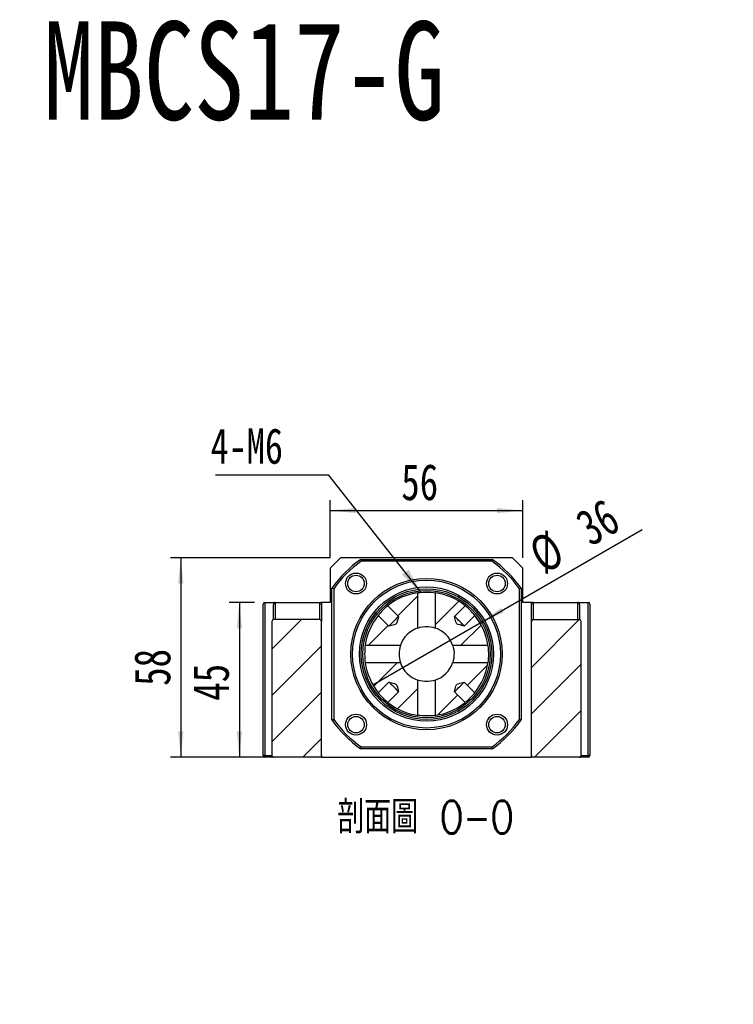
# Model space of a CAD drawing. Header units: millimetres. Extents: x 39 to 284, y 19 to 199.
# Tile 3 of 6: x 113 to 182, y 103 to 199. Entities that reach past the tile are written whole.
import ezdxf

# ---------------------------------------------------------------- set-up
doc = ezdxf.new("R2010")
doc.units = ezdxf.units.MM
doc.layers.add('FORMAT', color=7, linetype='Continuous')
doc.styles.add('SLDTEXTSTYLE0', font='TXT', dxfattribs={"width": 0.75})
doc.styles.add('SLDTEXTSTYLE2', font='TXT', dxfattribs={"width": 0.7})
doc.styles.add('SLDTEXTSTYLE3', font='TXT', dxfattribs={"width": 0.75, "bigfont": 'bigfont'})
doc.dimstyles.new('SLDDIMSTYLE1', dxfattribs={"dimtxt": 0.18, "dimasz": 2.5, "dimexe": 0, "dimexo": 0.0625, "dimgap": 0, "dimtad": 0, "dimtih": 1, "dimtoh": 1, "dimdec": 0, "dimrnd": 1e-09, "dimzin": 0, "dimdsep": 46, "dimtxsty": 'Standard', "dimsah": 1, "dimcen": 0.09, "dimadec": 0, "dimazin": 0, "dimtfac": 2.5, "dimtdec": 0, "dimtofl": 0, "dimtmove": 0, "dimatfit": 3, "dimfxl": 0, "dimfrac": 2, "dimtolj": 1, "dimtzin": 0, "dimarcsym": 0})
doc.dimstyles.new('SLDDIMSTYLE3', dxfattribs={"dimtxt": 3.5, "dimasz": 2.5, "dimexe": 0, "dimexo": 0.0625, "dimgap": 0.875, "dimtad": 1, "dimlfac": 3, "dimrnd": 1e-09, "dimzin": 12, "dimdsep": 46, "dimtxsty": 'SLDTEXTSTYLE0', "dimsah": 1, "dimcen": 0.09, "dimadec": 0, "dimazin": 3, "dimtfac": 1, "dimtofl": 0, "dimtmove": 0, "dimatfit": 3, "dimfxl": 0, "dimfrac": 2, "dimtolj": 1, "dimtzin": 12, "dimarcsym": 0})
doc.dimstyles.new('SLDDIMSTYLE4', dxfattribs={"dimtxt": 3.5, "dimasz": 2.5, "dimexe": 0, "dimexo": 0.0625, "dimgap": 0.875, "dimtad": 1, "dimlfac": 3, "dimrnd": 1e-09, "dimzin": 12, "dimdsep": 46, "dimtxsty": 'SLDTEXTSTYLE0', "dimblk1": 'NONE', "dimsah": 1, "dimcen": 0, "dimadec": 0, "dimazin": 3, "dimtfac": 1, "dimtmove": 0, "dimatfit": 3, "dimldrblk": 'NONE', "dimfxl": 0, "dimfrac": 2, "dimtolj": 1, "dimtzin": 12, "dimarcsym": 0})

# ---------------------------------------------------------------- blocks, each defined once
blk = doc.blocks.new('SW_SYMBOL_HOLE_SPOT')
at = {"layer": 'FORMAT', "color": 0}
for p, q in [((0, 875), (0, 75)), ((1600, 75), (1600, 875)), ((0, 75), (1600, 75))]:
    blk.add_line(p, q, dxfattribs=at)
blk = doc.blocks.new('SW_NOTE_2')
at = {"layer": 'FORMAT', "color": 0}
blk.add_line((31.77, 0), (0, 0), dxfattribs=at)
at = {"layer": 'FORMAT', "color": 0, "xscale": 0.004092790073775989, "yscale": 0.004092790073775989, "zscale": 0.004092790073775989}
blk.add_blockref('SW_SYMBOL_HOLE_SPOT', (1.571, 0.54), dxfattribs=at)
at = {"layer": 'FORMAT', "color": 0, "char_height": 3.175, "attachment_point": 1}
for s, insert, style in [('4-', (1.604, 9.666), 'SLDTEXTSTYLE0'), ('%%c', (5.334, 9.536), 'SLDTEXTSTYLE2'), ('11\\M+18AAE\\M+19153\\M+18AD1\\M+190FA', (10.685, 9.666), 'SLDTEXTSTYLE3'), ('%%c', (11.147, 4.174), 'SLDTEXTSTYLE2'), ('17', (16.498, 4.303), 'SLDTEXTSTYLE0')]:
    blk.add_mtext(s, dxfattribs=dict(at, insert=insert, style=style))
blk = doc.blocks.new('_D_6')
at = {"layer": 'FORMAT', "color": 7}
for q in [(173.512, 149.21), (147.414, 134.143)]:
    blk.add_line((157.806, 140.143), q, dxfattribs=at)
blk.add_arc((152.61, 137.143), 6, 20.53768, 41.862, dxfattribs=at)
blk.add_solid([(157.806, 140.143), (160.096, 141.176), (159.846, 141.609)], dxfattribs=at)
at = {"layer": 'FORMAT', "color": 7, "char_height": 3.5, "attachment_point": 1, "rotation": 30, "style": 'SLDTEXTSTYLE0'}
for s, insert in [('36', (166.765, 150.552)), ('%%c', (162.221, 147.867))]:
    blk.add_mtext(s, dxfattribs=dict(at, insert=insert))
blk = doc.blocks.new('_NONE')
blk = doc.blocks.new('_D_7')
at = {"layer": 'FORMAT', "color": 7}
for p, q in [((135.943, 142.143), (133.464, 142.143)), ((134.464, 142.143), (134.464, 127.143)), ((136.797, 127.143), (133.464, 127.143))]:
    blk.add_line(p, q, dxfattribs=at)
for points in [[(134.464, 142.143), (134.214, 139.643), (134.714, 139.643)], [(134.464, 127.143), (134.714, 129.643), (134.214, 129.643)]]:
    blk.add_solid(points, dxfattribs=at)
at = {"layer": 'FORMAT', "color": 7, "insert": (129.952, 132.62), "char_height": 3.5, "attachment_point": 1, "rotation": 90, "style": 'SLDTEXTSTYLE0'}
blk.add_mtext('45', dxfattribs=at)
blk = doc.blocks.new('_D_8')
at = {"layer": 'FORMAT', "color": 7}
for p, q in [((143.277, 146.476), (127.784, 146.476)), ((128.784, 146.476), (128.784, 127.143)), ((136.797, 127.143), (127.784, 127.143))]:
    blk.add_line(p, q, dxfattribs=at)
for points in [[(128.784, 146.476), (128.534, 143.976), (129.034, 143.976)], [(128.784, 127.143), (129.034, 129.643), (128.534, 129.643)]]:
    blk.add_solid(points, dxfattribs=at)
at = {"layer": 'FORMAT', "color": 7, "insert": (124.272, 134.065), "char_height": 3.5, "attachment_point": 1, "rotation": 90, "style": 'SLDTEXTSTYLE0'}
blk.add_mtext('58', dxfattribs=at)
blk = doc.blocks.new('_D_9')
at = {"layer": 'FORMAT', "color": 7}
for p, q in [((143.277, 146.476), (143.277, 152.046)), ((161.943, 146.476), (161.943, 152.046)), ((143.277, 151.046), (161.943, 151.046))]:
    blk.add_line(p, q, dxfattribs=at)
for points in [[(143.277, 151.046), (145.777, 150.796), (145.777, 151.296)], [(161.943, 151.046), (159.443, 151.296), (159.443, 150.796)]]:
    blk.add_solid(points, dxfattribs=at)
at = {"layer": 'FORMAT', "color": 7, "insert": (150.164, 155.558), "char_height": 3.5, "attachment_point": 1, "style": 'SLDTEXTSTYLE0'}
blk.add_mtext('56', dxfattribs=at)
blk = doc.blocks.new('SW_NOTE_3')
at = {"layer": 'FORMAT', "color": 0}
blk.add_line((-10.95, 0), (0, 0), dxfattribs=at)
at = {"layer": 'FORMAT', "color": 0, "insert": (-11.426, 4.527), "char_height": 3.4396, "attachment_point": 1, "style": 'SLDTEXTSTYLE0'}
blk.add_mtext('4-M6', dxfattribs=at)

msp = doc.modelspace()

# ---------------------------------------------------------------- hatches: boundary and pattern name
at = {"layer": 'FORMAT', "linetype": 'Continuous', "lineweight": 18}
h = msp.add_hatch(dxfattribs=at)
h.set_pattern_fill('ANSI31', color=256, style=0)
edge = h.paths.add_edge_path(flags=0)
edge.add_line((148.8606, 141.8267), (149.8954, 140.7918))
edge.add_spline(control_points=[(149.8954, 140.7918), (149.8695, 140.6895), (149.8434, 140.5871), (149.8168, 140.4849), (149.7931, 140.3943), (149.7701, 140.3033), (149.7414, 140.2141), (149.7303, 140.1796), (149.7187, 140.1446), (149.7005, 140.1132), (149.6932, 140.1006), (149.6845, 140.0886), (149.6742, 140.0783), (149.663, 140.0671), (149.6498, 140.0578), (149.636, 140.0501), (149.5809, 140.0195), (149.5184, 140.0042), (149.4578, 139.987), (149.2931, 139.9402), (149.1267, 139.8992), (148.9607, 139.8571)], knot_values=[0.0078963, 0.0078963, 0.0078963, 0.0078963, 0.0088467, 0.0088467, 0.0088467, 0.0096902, 0.0096902, 0.0096902, 0.0100175, 0.0100175, 0.0100175, 0.0101486, 0.0101486, 0.0101486, 0.0102912, 0.0102912, 0.0102912, 0.0108625, 0.0108625, 0.0108625, 0.0124122, 0.0124122, 0.0124122, 0.0124122], weights=[1, 1, 1, 1, 1, 1, 1, 1, 1, 1, 1, 1, 1, 1, 1, 1, 1, 1, 1, 1, 1, 1], degree=3, periodic=0)
edge.add_line((148.9607, 139.8571), (147.9258, 140.892))
edge.add_arc((152.61, 137.1425), 6, 141.324326, 171.898969)
edge.add_line((146.6699, 137.988), (150.0809, 137.988))
edge.add_arc((152.61, 137.1425), 2.6667, 108.485694, 161.514306, ccw=False)
edge.add_line((151.7645, 139.6716), (151.7645, 143.0826))
edge.add_arc((152.61, 137.1425), 6, 98.101031, 128.675674)
h = msp.add_hatch(dxfattribs=at)
h.set_pattern_fill('ANSI31', color=256, style=0)
edge = h.paths.add_edge_path(flags=0)
edge.add_line((157.2942, 140.892), (156.2594, 139.8571))
edge.add_spline(control_points=[(156.2594, 139.8571), (156.2146, 139.8685), (156.1699, 139.8798), (156.1251, 139.8913), (156.0253, 139.9168), (155.9254, 139.9423), (155.8259, 139.9693), (155.7737, 139.9835), (155.7214, 139.9979), (155.6701, 140.0149), (155.642, 140.0242), (155.6138, 140.0342), (155.5877, 140.0481), (155.5708, 140.0571), (155.5547, 140.0685), (155.5418, 140.0825), (155.5288, 140.0966), (155.5187, 140.1134), (155.5103, 140.1307), (155.4725, 140.2089), (155.4538, 140.2951), (155.4313, 140.379), (155.3943, 140.5163), (155.3596, 140.6541), (155.3246, 140.7918)], knot_values=[0.0013578, 0.0013578, 0.0013578, 0.0013578, 0.0017733, 0.0017733, 0.0017733, 0.0027009, 0.0027009, 0.0027009, 0.0031882, 0.0031882, 0.0031882, 0.003455, 0.003455, 0.003455, 0.0036284, 0.0036284, 0.0036284, 0.0038017, 0.0038017, 0.0038017, 0.0045884, 0.0045884, 0.0045884, 0.0058744, 0.0058744, 0.0058744, 0.0058744], weights=[1, 1, 1, 1, 1, 1, 1, 1, 1, 1, 1, 1, 1, 1, 1, 1, 1, 1, 1, 1, 1, 1, 1, 1, 1], degree=3, periodic=0)
edge.add_line((155.3246, 140.7918), (156.3595, 141.8267))
edge.add_arc((152.61, 137.1425), 6, 51.324326, 81.898969)
edge.add_line((153.4555, 143.0826), (153.4555, 139.6716))
edge.add_arc((152.61, 137.1425), 2.6667, 18.485694, 71.514306, ccw=False)
edge.add_line((155.1391, 137.988), (158.5501, 137.988))
edge.add_arc((152.61, 137.1425), 6, 8.101031, 38.675674)
h = msp.add_hatch(dxfattribs=at)
h.set_pattern_fill('ANSI31', color=256, style=0)
edge = h.paths.add_edge_path(flags=0)
edge.add_arc((142.2767, 140.3092), 0.1667, 0, 90)
edge.add_line((142.2767, 140.4758), (137.7974, 140.4758))
edge.add_spline(control_points=[(137.7974, 140.4758), (137.7963, 140.4758), (137.7952, 140.4758), (137.7941, 140.4758), (137.7744, 140.4755), (137.7544, 140.4718), (137.7359, 140.4651), (137.718, 140.4587), (137.701, 140.4492), (137.6862, 140.4375), (137.6719, 140.4262), (137.6593, 140.4124), (137.6494, 140.3972), (137.6396, 140.3822), (137.6323, 140.3655), (137.6279, 140.3482), (137.6247, 140.3355), (137.623, 140.3223), (137.623, 140.3092)], knot_values=[0.0002974, 0.0002974, 0.0002974, 0.0002974, 0.000307, 0.000307, 0.000307, 0.000486, 0.000486, 0.000486, 0.0006575, 0.0006575, 0.0006575, 0.0008223, 0.0008223, 0.0008223, 0.0009837, 0.0009837, 0.0009837, 0.0011023, 0.0011023, 0.0011023, 0.0011023], weights=[1, 1, 1, 1, 1, 1, 1, 1, 1, 1, 1, 1, 1, 1, 1, 1, 1, 1, 1], degree=3, periodic=0)
edge.add_line((137.623, 140.3092), (137.623, 127.3092))
edge.add_spline(control_points=[(137.623, 127.3092), (137.623, 127.306), (137.6231, 127.3027), (137.6233, 127.2995), (137.6245, 127.2809), (137.629, 127.2623), (137.6364, 127.2452), (137.6442, 127.2273), (137.6554, 127.2106), (137.6689, 127.1966), (137.6829, 127.182), (137.6997, 127.1698), (137.7178, 127.1609), (137.736, 127.152), (137.756, 127.1461), (137.7761, 127.1438), (137.7832, 127.1429), (137.7903, 127.1425), (137.7974, 127.1425)], knot_values=[0.0021207, 0.0021207, 0.0021207, 0.0021207, 0.0021497, 0.0021497, 0.0021497, 0.0023191, 0.0023191, 0.0023191, 0.0024966, 0.0024966, 0.0024966, 0.0026802, 0.0026802, 0.0026802, 0.0028646, 0.0028646, 0.0028646, 0.0029287, 0.0029287, 0.0029287, 0.0029287], weights=[1, 1, 1, 1, 1, 1, 1, 1, 1, 1, 1, 1, 1, 1, 1, 1, 1, 1, 1], degree=3, periodic=0)
edge.add_line((137.7974, 127.1425), (142.2767, 127.1425))
edge.add_arc((142.2767, 127.3092), 0.1667, 270, 360)
edge.add_line((142.4434, 127.3092), (142.4434, 140.3092))
h = msp.add_hatch(dxfattribs=at)
h.set_pattern_fill('ANSI31', color=256, style=0)
edge = h.paths.add_edge_path(flags=0)
edge.add_arc((162.9434, 140.3092), 0.1667, 90, 180)
edge.add_line((162.7767, 140.3092), (162.7767, 127.3092))
edge.add_arc((162.9434, 127.3092), 0.1667, 180, 270)
edge.add_line((162.9434, 127.1425), (167.4227, 127.1425))
edge.add_spline(control_points=[(167.4227, 127.1425), (167.4351, 127.1425), (167.4476, 127.1438), (167.4597, 127.1463), (167.4788, 127.1503), (167.4974, 127.1575), (167.5142, 127.1674), (167.531, 127.1773), (167.5463, 127.1902), (167.5588, 127.2051), (167.5652, 127.2128), (167.5709, 127.221), (167.5758, 127.2296), (167.5846, 127.2451), (167.591, 127.2623), (167.5943, 127.2798), (167.5961, 127.2894), (167.597, 127.2993), (167.597, 127.3092)], knot_values=[0.0027625, 0.0027625, 0.0027625, 0.0027625, 0.0028752, 0.0028752, 0.0028752, 0.0030521, 0.0030521, 0.0030521, 0.0032295, 0.0032295, 0.0032295, 0.0033189, 0.0033189, 0.0033189, 0.0034807, 0.0034807, 0.0034807, 0.00357, 0.00357, 0.00357, 0.00357], weights=[1, 1, 1, 1, 1, 1, 1, 1, 1, 1, 1, 1, 1, 1, 1, 1, 1, 1, 1], degree=3, periodic=0)
edge.add_line((167.597, 127.3092), (167.597, 140.3092))
edge.add_spline(control_points=[(167.597, 140.3092), (167.597, 140.3239), (167.5949, 140.3388), (167.5909, 140.353), (167.5875, 140.3647), (167.5828, 140.3761), (167.5769, 140.3868), (167.5674, 140.4041), (167.5545, 140.4198), (167.5396, 140.4327), (167.5243, 140.446), (167.5063, 140.4566), (167.4874, 140.4639), (167.4686, 140.4711), (167.4482, 140.4752), (167.428, 140.4758), (167.4262, 140.4758), (167.4245, 140.4758), (167.4227, 140.4758)], knot_values=[0.0030881, 0.0030881, 0.0030881, 0.0030881, 0.0032217, 0.0032217, 0.0032217, 0.0033316, 0.0033316, 0.0033316, 0.0035108, 0.0035108, 0.0035108, 0.0036948, 0.0036948, 0.0036948, 0.0038782, 0.0038782, 0.0038782, 0.0038941, 0.0038941, 0.0038941, 0.0038941], weights=[1, 1, 1, 1, 1, 1, 1, 1, 1, 1, 1, 1, 1, 1, 1, 1, 1, 1, 1], degree=3, periodic=0)
edge.add_line((167.4227, 140.4758), (162.9434, 140.4758))
h = msp.add_hatch(dxfattribs=at)
h.set_pattern_fill('ANSI31', color=256, style=0)
edge = h.paths.add_edge_path(flags=0)
edge.add_spline(control_points=[(148.9607, 134.4279), (149.0985, 134.393), (149.2363, 134.3582), (149.3735, 134.3213), (149.4574, 134.2987), (149.5436, 134.28), (149.6219, 134.2422), (149.6391, 134.2339), (149.6559, 134.2238), (149.67, 134.2108), (149.6841, 134.1978), (149.6954, 134.1817), (149.7044, 134.1648), (149.7184, 134.1387), (149.7283, 134.1106), (149.7377, 134.0825), (149.7547, 134.0311), (149.769, 133.9789), (149.7832, 133.9266), (149.8102, 133.8271), (149.8358, 133.7273), (149.8613, 133.6274), (149.8727, 133.5827), (149.8841, 133.5379), (149.8954, 133.4932)], knot_values=[0.0018171, 0.0018171, 0.0018171, 0.0018171, 0.0030962, 0.0030962, 0.0030962, 0.0038788, 0.0038788, 0.0038788, 0.0040512, 0.0040512, 0.0040512, 0.0042237, 0.0042237, 0.0042237, 0.0044891, 0.0044891, 0.0044891, 0.0049738, 0.0049738, 0.0049738, 0.0058966, 0.0058966, 0.0058966, 0.0063098, 0.0063098, 0.0063098, 0.0063098], weights=[1, 1, 1, 1, 1, 1, 1, 1, 1, 1, 1, 1, 1, 1, 1, 1, 1, 1, 1, 1, 1, 1, 1, 1, 1], degree=3, periodic=0)
edge.add_line((149.8954, 133.4932), (148.8606, 132.4583))
edge.add_arc((152.61, 137.1425), 6, 231.324326, 261.898969)
edge.add_line((151.7645, 131.2024), (151.7645, 134.6134))
edge.add_arc((152.61, 137.1425), 2.6667, 198.485694, 251.514306, ccw=False)
edge.add_line((150.0809, 136.297), (146.6699, 136.297))
edge.add_arc((152.61, 137.1425), 6, 188.101031, 218.675674)
edge.add_line((147.9258, 133.393), (148.9607, 134.4279))
h = msp.add_hatch(dxfattribs=at)
h.set_pattern_fill('ANSI31', color=256, style=0)
edge = h.paths.add_edge_path(flags=0)
edge.add_arc((152.61, 137.1425), 6, 278.101031, 308.675674)
edge.add_line((156.3595, 132.4583), (155.3246, 133.4932))
edge.add_spline(control_points=[(155.3246, 133.4932), (155.3596, 133.631), (155.3943, 133.7688), (155.4313, 133.906), (155.4538, 133.9899), (155.4725, 134.0761), (155.5103, 134.1544), (155.5187, 134.1716), (155.5288, 134.1884), (155.5418, 134.2025), (155.5547, 134.2166), (155.5708, 134.2279), (155.5877, 134.2369), (155.6138, 134.2509), (155.642, 134.2608), (155.6701, 134.2701), (155.7214, 134.2872), (155.7737, 134.3015), (155.8259, 134.3157), (155.9254, 134.3427), (156.0253, 134.3683), (156.1251, 134.3938), (156.1699, 134.4052), (156.2146, 134.4165), (156.2594, 134.4279)], knot_values=[0.0018171, 0.0018171, 0.0018171, 0.0018171, 0.0030962, 0.0030962, 0.0030962, 0.0038788, 0.0038788, 0.0038788, 0.0040512, 0.0040512, 0.0040512, 0.0042237, 0.0042237, 0.0042237, 0.0044891, 0.0044891, 0.0044891, 0.0049738, 0.0049738, 0.0049738, 0.0058966, 0.0058966, 0.0058966, 0.0063098, 0.0063098, 0.0063098, 0.0063098], weights=[1, 1, 1, 1, 1, 1, 1, 1, 1, 1, 1, 1, 1, 1, 1, 1, 1, 1, 1, 1, 1, 1, 1, 1, 1], degree=3, periodic=0)
edge.add_line((156.2594, 134.4279), (157.2942, 133.393))
edge.add_arc((152.61, 137.1425), 6, 321.324326, 351.898969)
edge.add_line((158.5501, 136.297), (155.1391, 136.297))
edge.add_arc((152.61, 137.1425), 2.6667, 288.485694, 341.514306, ccw=False)
edge.add_line((153.4555, 134.6134), (153.4555, 131.2024))

# ---------------------------------------------------------------- linework, layer by layer
at = {"color": 7, "linetype": 'Continuous', "lineweight": 25}
for p, q in [((144.2767, 146.4758), (143.2767, 145.4758)), ((160.9434, 146.4758), (144.2767, 146.4758)), ((146.233, 146.3092), (158.9871, 146.3092)), ((158.9346, 146.1425), (146.2855, 146.1425)), ((161.9434, 145.4758), (160.9434, 146.4758)), ((143.2767, 145.4758), (143.2767, 142.1425)), ((161.9434, 142.1425), (161.9434, 145.4758)), ((143.4434, 130.7655), (143.4434, 143.5196)), ((143.61, 143.4671), (143.61, 130.818)), ((151.7645, 139.6716), (151.7645, 143.0826)), ((153.4555, 143.0826), (153.4555, 139.6716)), ((161.61, 130.818), (161.61, 143.4671)), ((161.7767, 143.5196), (161.7767, 130.7655)), ((136.9434, 142.1425), (137.9434, 142.1425)), ((136.9434, 142.1425), (136.9434, 127.3092)), ((137.9434, 142.1425), (137.9434, 140.4758)), ((137.9434, 142.1425), (142.2767, 142.1425)), ((142.2767, 140.4758), (142.2767, 142.1425)), ((142.2767, 142.1425), (142.4434, 142.1425)), ((142.4434, 142.1425), (142.4434, 141.9068)), ((143.2767, 142.1425), (142.4434, 142.1425)), ((162.7767, 142.1425), (161.9434, 142.1425)), ((162.7767, 142.1425), (162.9434, 142.1425)), ((162.7767, 141.9068), (162.7767, 142.1425)), ((162.9434, 142.1425), (162.9434, 140.4758)), ((162.9434, 142.1425), (167.2767, 142.1425)), ((167.2767, 140.4758), (167.2767, 142.1425)), ((167.2767, 142.1425), (168.2767, 142.1425)), ((168.2767, 127.3092), (168.2767, 142.1425)), ((136.7767, 127.3092), (136.7767, 141.9758)), ((137.7767, 140.4726), (137.7767, 141.9068)), ((142.4434, 141.9068), (142.4434, 140.3092)), ((148.8606, 141.8267), (149.8954, 140.7918)), ((155.3246, 140.7918), (156.3595, 141.8267)), ((162.7767, 140.3092), (162.7767, 141.9068)), ((167.4434, 141.9068), (167.4434, 140.4727)), ((168.4434, 141.9758), (168.4434, 127.3092)), ((137.623, 140.3092), (137.623, 127.3092)), ((142.2767, 140.4758), (137.7974, 140.4758)), ((142.4434, 127.3092), (142.4434, 140.3092)), ((148.9607, 139.8571), (147.9258, 140.892)), ((157.2942, 140.892), (156.2594, 139.8571)), ((162.7767, 127.3092), (162.7767, 140.3092)), ((162.9434, 140.4758), (167.4227, 140.4758)), ((167.597, 127.3092), (167.597, 140.3092)), ((146.6699, 137.988), (150.0809, 137.988)), ((155.1391, 137.988), (158.5501, 137.988)), ((150.0809, 136.297), (146.6699, 136.297)), ((158.5501, 136.297), (155.1391, 136.297)), ((151.7645, 131.2024), (151.7645, 134.6134)), ((153.4555, 134.6134), (153.4555, 131.2024)), ((147.9258, 133.393), (148.9607, 134.4279)), ((156.2594, 134.4279), (157.2942, 133.393)), ((149.8954, 133.4932), (148.8606, 132.4583)), ((156.3595, 132.4583), (155.3246, 133.4932)), ((158.9871, 127.9758), (146.233, 127.9758)), ((146.2855, 128.1425), (158.9346, 128.1425)), ((136.9434, 127.3092), (136.7767, 127.3092)), ((136.9434, 127.1425), (136.9434, 127.3092)), ((137.7974, 127.1425), (136.9434, 127.1425)), ((142.2767, 127.1425), (137.7974, 127.1425)), ((142.4434, 127.1425), (142.2767, 127.1425)), ((142.4434, 127.3092), (142.4434, 127.1425)), ((142.4434, 127.1425), (162.7767, 127.1425)), ((162.7767, 127.1425), (162.7767, 127.3092)), ((162.9434, 127.1425), (162.7767, 127.1425)), ((167.4227, 127.1425), (162.9434, 127.1425)), ((168.2767, 127.1425), (167.4227, 127.1425)), ((168.4434, 127.3092), (168.2767, 127.3092)), ((168.2767, 127.1425), (168.2767, 127.3092))]:
    msp.add_line(p, q, dxfattribs=at)
at = {"color": 8, "linetype": 'Continuous', "lineweight": 25}
for p, q in [((136.9434, 127.3092), (137.623, 127.3092)), ((167.597, 127.3092), (168.2767, 127.3092))]:
    msp.add_line(p, q, dxfattribs=at)
at = {"color": 7, "linetype": 'Continuous', "lineweight": 25, "flags": 128}
for points in [[(151.7649, 143.0827), (151.7653, 143.0828), (151.8429, 143.0933), (152.0056, 143.112), (152.2378, 143.131), (152.5124, 143.1417), (152.796, 143.1396), (153.0574, 143.1258), (153.2705, 143.1061), (153.4106, 143.0889), (153.46, 143.082), (153.4598, 143.082)], [(149.8954, 140.7918), (149.8792, 140.7756), (149.8401, 140.7366), (149.7825, 140.679), (149.7089, 140.6054), (149.6226, 140.5191), (149.5276, 140.424), (149.428, 140.3245), (149.3285, 140.225), (149.2335, 140.1299), (149.1472, 140.0436), (149.0736, 139.97), (149.016, 139.9124), (148.9769, 139.8734), (148.9607, 139.8571)], [(149.8954, 140.7918), (149.8168, 140.4849), (149.7414, 140.2141), (149.7005, 140.1132), (149.6742, 140.0783), (149.636, 140.0501), (149.4578, 139.987), (148.9607, 139.8571)], [(156.2594, 139.8571), (156.2431, 139.8734), (156.2041, 139.9124), (156.1465, 139.97), (156.0729, 140.0436), (155.9866, 140.1299), (155.8915, 140.225), (155.792, 140.3245), (155.6925, 140.424), (155.5974, 140.5191), (155.5111, 140.6054), (155.4375, 140.679), (155.3799, 140.7366), (155.3409, 140.7756), (155.3246, 140.7918)], [(156.2594, 139.8571), (156.1251, 139.8913), (155.8259, 139.9693), (155.6701, 140.0149), (155.5877, 140.0481), (155.5418, 140.0825), (155.5103, 140.1307), (155.4651, 140.2527), (155.4313, 140.379), (155.3246, 140.7918)], [(151.7641, 139.6714), (151.7637, 139.6713), (151.8315, 139.693), (151.9798, 139.7336), (152.2043, 139.7781), (152.4791, 139.806), (152.7587, 139.805), (153.0147, 139.7783), (153.2328, 139.7354), (153.3901, 139.6925), (153.4581, 139.6707), (153.4571, 139.6711)], [(155.139, 137.9885), (155.1388, 137.9888), (155.1605, 137.921), (155.2012, 137.7727), (155.2456, 137.5482), (155.2735, 137.2735), (155.2725, 136.9939), (155.2458, 136.7379), (155.2029, 136.5197), (155.16, 136.3624), (155.1382, 136.2944), (155.1386, 136.2954)], [(158.5502, 137.9877), (158.5503, 137.9873), (158.5608, 137.9097), (158.5795, 137.7469), (158.5985, 137.5148), (158.6092, 137.2401), (158.6071, 136.9566), (158.5933, 136.6951), (158.5736, 136.4821), (158.5564, 136.3419), (158.5495, 136.2925), (158.5495, 136.2927)], [(153.456, 134.6136), (153.4563, 134.6137), (153.3885, 134.592), (153.2402, 134.5514), (153.0157, 134.5069), (152.741, 134.4791), (152.4614, 134.48), (152.2054, 134.5067), (151.9872, 134.5496), (151.8299, 134.5925), (151.7619, 134.6143), (151.7629, 134.614)], [(148.9607, 134.4279), (148.9769, 134.4117), (149.016, 134.3726), (149.0736, 134.315), (149.1472, 134.2414), (149.2335, 134.1551), (149.3285, 134.0601), (149.428, 133.9605), (149.5276, 133.861), (149.6226, 133.766), (149.7089, 133.6797), (149.7825, 133.6061), (149.8401, 133.5484), (149.8792, 133.5094), (149.8954, 133.4932)], [(148.9607, 134.4279), (149.3735, 134.3213), (149.4998, 134.2874), (149.6219, 134.2422), (149.67, 134.2108), (149.7044, 134.1648), (149.7377, 134.0825), (149.7832, 133.9266), (149.8613, 133.6274), (149.8954, 133.4932)], [(155.3246, 133.4932), (155.3409, 133.5094), (155.3799, 133.5484), (155.4375, 133.6061), (155.5111, 133.6797), (155.5974, 133.766), (155.6925, 133.861), (155.792, 133.9605), (155.8915, 134.0601), (155.9866, 134.1551), (156.0729, 134.2414), (156.1465, 134.315), (156.2041, 134.3726), (156.2431, 134.4117), (156.2594, 134.4279)], [(155.3246, 133.4932), (155.4313, 133.906), (155.4651, 134.0323), (155.5103, 134.1544), (155.5418, 134.2025), (155.5877, 134.2369), (155.6701, 134.2702), (155.8259, 134.3157), (156.1251, 134.3938), (156.2594, 134.4279)], [(153.4552, 131.2023), (153.4548, 131.2023), (153.3772, 131.1918), (153.2144, 131.173), (152.9823, 131.1541), (152.7076, 131.1433), (152.4241, 131.1454), (152.1626, 131.1592), (151.9496, 131.179), (151.8094, 131.1962), (151.76, 131.203), (151.7602, 131.203)]]:
    msp.add_lwpolyline(points, dxfattribs=at)
at = {"color": 7, "linetype": 'Continuous', "lineweight": 25}
for centre, radius in [((145.7747, 143.9779), 1.0167), ((159.4454, 143.9779), 1.0167), ((145.7747, 143.9779), 0.8), ((152.61, 137.1425), 7.3333), ((152.61, 137.1425), 7.1667), ((159.4454, 143.9779), 0.8), ((152.61, 137.1425), 6.5), ((152.61, 137.1425), 6.3333), ((152.61, 137.1425), 6.1667), ((145.7747, 130.3071), 1.0167), ((145.7747, 130.3071), 0.8), ((159.4454, 130.3071), 1.0167), ((159.4454, 130.3071), 0.8)]:
    msp.add_circle(centre, radius, dxfattribs=at)
for centre, radius, start, end in [((152.61, 137.1425), 11.1667, 124.82546, 145.17454), ((152.61, 137.1425), 11, 125.096801, 144.903199), ((152.61, 137.1425), 11, 35.096801, 54.903199), ((152.61, 137.1425), 11.1667, 34.82546, 55.17454), ((152.61, 137.1425), 6, 98.101031, 128.675674), ((152.61, 137.1425), 6, 51.324326, 81.898969), ((136.9434, 141.9758), 0.1667, 90, 180), ((168.2767, 141.9758), 0.1667, 0, 90), ((152.6087, 137.1439), 5.9981, 128.67275, 141.301435), ((152.6114, 137.1439), 5.9981, 38.673543, 51.30146), ((137.7942, 140.3047), 0.1712, 88.927329, 178.503999), ((142.2767, 140.3092), 0.1667, 0, 90), ((152.61, 137.1425), 6, 141.324326, 171.898969), ((152.61, 137.1425), 6, 8.101031, 38.675674), ((162.9434, 140.3092), 0.1667, 90, 180), ((167.4259, 140.3048), 0.1711, 1.48076, 91.087912), ((152.61, 137.1425), 2.6667, 108.485694, 161.514306), ((152.61, 137.1425), 2.6667, 18.485694, 71.514306), ((152.609, 137.1425), 5.999, 171.948819, 188.138941), ((152.6089, 137.1425), 2.6656, 161.620764, 198.429284), ((152.61, 137.1425), 6, 188.101031, 218.675674), ((152.61, 137.1425), 2.6667, 198.485694, 251.514306), ((152.61, 137.1425), 2.6667, 288.485694, 341.514306), ((152.61, 137.1425), 6, 321.324326, 351.898969), ((152.6087, 137.1411), 5.9981, 218.673543, 231.30146), ((152.6114, 137.1412), 5.9981, 308.673543, 321.30146), ((152.61, 137.1425), 6, 231.324326, 261.898969), ((152.61, 137.1425), 6, 278.101031, 308.675674), ((152.61, 137.1425), 11.1667, 214.82546, 235.17454), ((152.61, 137.1425), 11, 215.096801, 234.903199), ((152.61, 137.1425), 11, 305.096801, 324.903199), ((152.61, 137.1425), 11.1667, 304.82546, 325.17454), ((136.9434, 127.3092), 0.1667, 180, 270), ((137.7935, 127.313), 0.1705, 181.279097, 271.289681), ((142.2767, 127.3092), 0.1667, 270, 0), ((162.9434, 127.3092), 0.1667, 180, 270), ((167.4266, 127.3129), 0.1704, 268.685905, 358.745316), ((168.2767, 127.3092), 0.1667, 270, 0)]:
    msp.add_arc(centre, radius, start, end, dxfattribs=at)
for centre, start_param, end_param in [((137.9434, 141.9068), 3.1415927, 4.712389), ((142.2767, 141.9068), 1.5707963, 3.1415927), ((162.9434, 141.9068), 3.1415927, 4.712389), ((167.2767, 141.9068), 1.5707963, 3.1415927)]:
    msp.add_ellipse(centre, major_axis=(0, -0.2357), ratio=0.7071068, start_param=start_param, end_param=end_param, dxfattribs=at)
for points in [[(146.233, 146.3092), (146.2504, 146.2536), (146.2679, 146.1981), (146.2855, 146.1425)], [(158.9871, 146.3092), (158.9696, 146.2536), (158.9521, 146.1981), (158.9346, 146.1425)], [(143.61, 143.4671), (143.5545, 143.4846), (143.4989, 143.5021), (143.4434, 143.5196)], [(161.7767, 143.5196), (161.7211, 143.5021), (161.6656, 143.4846), (161.61, 143.4671)], [(143.4434, 130.7655), (143.4989, 130.7829), (143.5545, 130.8004), (143.61, 130.818)], [(161.7767, 130.7655), (161.7211, 130.7829), (161.6656, 130.8004), (161.61, 130.818)], [(146.233, 127.9758), (146.2504, 128.0314), (146.2679, 128.087), (146.2855, 128.1425)], [(158.9871, 127.9758), (158.9696, 128.0314), (158.9521, 128.087), (158.9346, 128.1425)]]:
    msp.add_open_spline(points, degree=3, dxfattribs=at)

# ---------------------------------------------------------------- block references
at = {"layer": 'FORMAT', "color": 7}
for name, p in [('SW_NOTE_3', (143.0994, 154.4932)), ('SW_NOTE_2', (80.6381, 103.2132))]:
    msp.add_blockref(name, p, dxfattribs=at)

# ---------------------------------------------------------------- texts
at = {"layer": 'FORMAT', "color": 7, "insert": (115.4906, 198.4264), "char_height": 9.525, "attachment_point": 1, "style": 'SLDTEXTSTYLE0'}
msp.add_mtext('MBCS17-G', dxfattribs=at)
at = {"layer": 'FORMAT', "insert": (152.5035, 122.9403), "char_height": 3.175, "attachment_point": 2, "style": 'SLDTEXTSTYLE3'}
msp.add_mtext('\\M+19655\\M+196CA\\M+19AA4 O-O', dxfattribs=at)

# ---------------------------------------------------------------- dimensions: what is measured, and where the dimension line sits
at = {"layer": 'FORMAT', "color": 7}
dim = msp.add_linear_dim(base=(161.9434, 151.0458), p1=(143.2767, 145.4758), p2=(161.9434, 145.4758), dimstyle='SLDDIMSTYLE3', dxfattribs=at)
dim.commit()
dim.dimension.update_dxf_attribs({"geometry": '_D_9', "text_midpoint": (152.7505, 151.0458), "dimtype": 160})
dim = msp.add_diameter_dim_2p(p1=(147.4139, 134.1425), p2=(157.8062, 140.1425), dimstyle='SLDDIMSTYLE4', dxfattribs=at)
dim.commit()
dim.dimension.update_dxf_attribs({"geometry": '_D_6', "text_midpoint": (169.1622, 146.6989), "dimtype": 163})
for base, p1, picture, middle in [((128.7839, 127.1425), (144.2767, 146.4758), '_D_8', (128.7839, 136.6509)), ((134.4641, 127.1425), (136.9434, 142.1425), '_D_7', (134.4641, 135.2059))]:
    dim = msp.add_linear_dim(base=base, p1=p1, p2=(137.7974, 127.1425), angle=90, dimstyle='SLDDIMSTYLE3', dxfattribs=at)
    dim.commit()
    dim.dimension.update_dxf_attribs({"geometry": picture, "text_midpoint": middle, "dimtype": 160})

# ---------------------------------------------------------------- leaders
msp.add_leader([(152.0838, 143.1194), (143.0994, 154.4932)], dimstyle='SLDDIMSTYLE1', dxfattribs=at)

doc.saveas('drawing.dxf')
